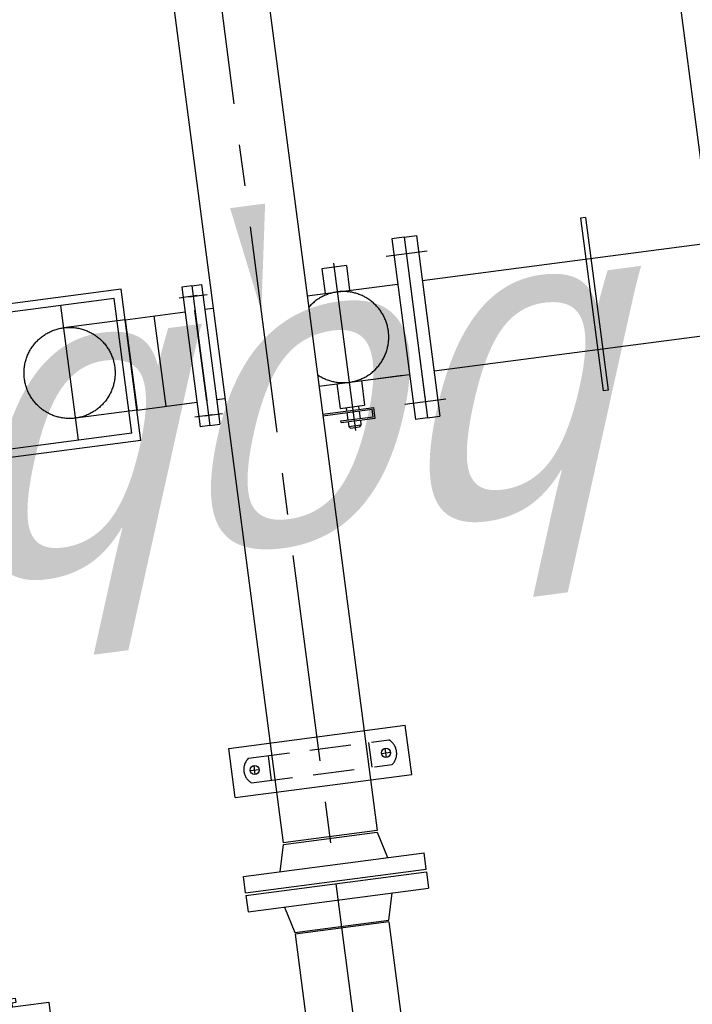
# Model space of a CAD drawing. Extents: x 117893332 to 118394757, y 454959407 to 455669244.
# Tile 234 of 256: x 118256416 to 118257229, y 455247616 to 455248804. Entities that reach past the tile are written whole.
import ezdxf

# ---------------------------------------------------------------- set-up
doc = ezdxf.new("R2010")
doc.units = 0
doc.header["$LTSCALE"] = 200
for name, pattern in [('CENTER', [2, 1.25, -0.25, 0.25, -0.25]), ('HIDDEN', [0.375, 0.25, -0.125]), ('HIDDEN2', [4.762499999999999, 3.175, -1.5875])]:
    doc.linetypes.add(name, pattern=pattern)
doc.layers.get('0').update_dxf_attribs({"linetype": 'CONTINUOUS'})
for name, color, linetype in [('0H', 6, 'CENTER'), ('0Hid', 6, 'HIDDEN'), ('0Hu1', 6, 'CONTINUOUS'), ('0Symbol', 6, 'CONTINUOUS'), ('LBH-COLASIT', 6, 'HIDDEN2'), ('ME_N_D_EB00----hollandia~-_-----', 135, 'CONTINUOUS'), ('ZU_B_D_EB00----ONDERDEEL~-_-----', 7, 'CONTINUOUS'), ('ZU_N_-_AL999---LL_PE-110_pgr17__18_^200~N_-----', 7, 'CONTINUOUS'), ('ZU_N_A_HV01----_arcering verharding gv asfalt~v_-----', 253, 'CONTINUOUS'), ('ZU_N_A_HV02----_arcering verharding ov betontegels-halfsteensverband~v_-----', 253, 'CONTINUOUS'), ('ZU_N_A_HV02----molgoot ov betonstraatsteen~v_-----', 253, 'CONTINUOUS')]:
    doc.layers.add(name, color=color, linetype=linetype)
doc.styles.add('tcb_isocp', font='tcb_isocp.shx')

# ---------------------------------------------------------------- blocks, each defined once
blk = doc.blocks.new('Afsluitdop_DN50')
for p, q in [((-49.01249999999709, -16.51469748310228), (-49.01249999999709, 0)), ((-49.01249999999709, 0), (49.01249999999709, 0)), ((-45.58043081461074, 4.433786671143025e-12), (-45.58043081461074, 9.15236908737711)), ((-38.0402154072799, 9.152369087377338), (-45.58043081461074, 9.15236908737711)), ((-38.04021540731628, 4.999999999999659), (-40.54021540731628, 4.999999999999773)), ((-40.54021540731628, 4.999999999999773), (-40.5402154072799, 4.433786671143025e-12)), ((-38.0402154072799, 9.152369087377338), (-38.04021540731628, 4.999999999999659)), ((38.04021540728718, 9.152369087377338), (45.58043081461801, 9.15236908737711)), ((38.04021540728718, 9.152369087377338), (38.04021540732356, 4.999999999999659)), ((38.04021540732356, 4.999999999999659), (40.54021540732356, 4.999999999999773)), ((40.54021540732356, 4.999999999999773), (40.54021540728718, 4.433786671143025e-12)), ((45.58043081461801, 4.433786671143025e-12), (45.58043081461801, 9.15236908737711)), ((49.01249999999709, -16.51469748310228), (49.01249999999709, 0)), ((-49.01249999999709, -16.51469748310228), (49.01249999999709, -16.51469748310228)), ((-10, -21.5146974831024), (9.999999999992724, -21.51469748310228)), ((-10, -21.5146974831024), (-10, -26.51469748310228)), ((-4.999999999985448, -16.51469748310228), (-4.999999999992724, -21.51469748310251)), ((5, -16.51469748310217), (5.000000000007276, -21.5146974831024)), ((9.999999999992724, -21.51469748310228), (9.999999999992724, -26.51469748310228)), ((-10, -26.51469748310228), (9.999999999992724, -26.51469748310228))]:
    blk.add_line(p, q)
blk = doc.blocks.new('Vof100')
for p, q in [((-57.15000000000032, -9.094947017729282e-13), (57.14999999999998, 9.094947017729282e-13)), ((57.14999999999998, 9.094947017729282e-13), (65.5, -31.99999999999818)), ((-65.5, -31.99999999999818), (-57.15000000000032, -9.094947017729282e-13)), ((-110, -31.99999999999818), (110, -31.99999999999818)), ((-110, -51.99999999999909), (-110, -31.99999999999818)), ((109.9999999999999, -51.99999999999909), (110, -31.99999999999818)), ((-110, -51.99999999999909), (109.9999999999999, -51.99999999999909))]:
    blk.add_line(p, q)
blk = doc.blocks.new('slibverwerkingsgebouw')
for p, q in [((1021.251629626, 658.1964488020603), (1081.251615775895, 658.2373571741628)), ((1021.251629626, 658.1964488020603), (1021.398218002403, 443.1964987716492)), ((1081.251615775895, 658.2373571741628), (1081.398204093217, 443.2374071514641)), ((1021.398218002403, 443.1964987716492), (1081.398204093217, 443.2374071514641))]:
    blk.add_line(p, q)
at = {"color": 0, "linetype": 'ByBlock'}
for p, q in [((1045.770373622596, 630.7131594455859), (1056.770371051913, 630.720659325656)), ((1051.266622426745, 636.2169080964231), (1051.274122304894, 625.2169106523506)), ((1051.375711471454, 476.2169452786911), (1051.383211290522, 465.2169478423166)), ((1045.879462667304, 470.7131966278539), (1056.879460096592, 470.7206965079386))]:
    blk.add_line(p, q, dxfattribs=at)
for centre in [(1051.270372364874, 630.7169093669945), (1051.379461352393, 470.7169465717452)]:
    blk.add_circle(centre, 5.5)
at = {"layer": '0H'}
blk.add_line((652.1248548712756, 550.4447507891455), (5227.620262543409, 553.5643532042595), dxfattribs=at)
at = {"layer": '0Hid'}
for p, q in [((1036.266515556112, 636.3685847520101), (1036.383325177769, 465.0448170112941)), ((1066.266508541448, 636.3890389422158), (1066.383318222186, 465.0652711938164)), ((1036.283136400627, 611.9908926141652), (1066.283129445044, 612.011346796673)), ((1036.366704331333, 489.4225091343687), (1066.366697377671, 489.4429633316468))]:
    blk.add_line(p, q, dxfattribs=at)
for centre, start, end in [((1051.27446317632, 624.7169107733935), 37.90270890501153, 142.175421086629), ((1051.375370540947, 476.7169451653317), 217.9027089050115, 322.175421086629)]:
    blk.add_arc(centre, 19, start, end, dxfattribs=at)
at = {"layer": '0Hu1'}
for p, q in [((848.5837474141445, 607.7287110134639), (654.0858891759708, 607.5961011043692)), ((848.661677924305, 493.4287375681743), (848.5837474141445, 607.7287110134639)), ((2707.583315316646, 608.9961889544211), (959.5837216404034, 607.804391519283)), ((959.6616520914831, 493.5044180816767), (959.5837216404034, 607.804391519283)), ((848.661677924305, 493.4287375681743), (654.1638196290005, 493.2961276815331)), ((2707.661245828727, 494.6962155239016), (959.6616520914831, 493.5044180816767))]:
    blk.add_line(p, q, dxfattribs=at)
at = {"layer": '0Symbol'}
blk.add_solid([(1727.723437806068, 529.8447625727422), (1599.708922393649, 551.0908197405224), (1727.694347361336, 572.5114193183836)], dxfattribs=at)
at = {"layer": 'LBH-COLASIT'}
for p, q in [((1463.556052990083, 715.5063817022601), (1463.343329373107, 1027.506309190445)), ((1647.556010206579, 715.6318340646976), (1647.343286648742, 1027.631761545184)), ((1473.549232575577, 725.513197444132), (1473.350145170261, 1017.513129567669)), ((1637.549194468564, 725.6250136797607), (1637.350107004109, 1017.624945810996)), ((1473.504915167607, 790.5131823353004), (1637.504877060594, 790.6249985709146)), ((1500.556044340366, 715.5316085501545), (1500.50490891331, 790.5315910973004)), ((1610.556018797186, 715.6066072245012), (1610.50488331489, 790.6065898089)), ((1473.549232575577, 725.513197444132), (1637.549194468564, 725.6250136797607)), ((1463.556052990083, 715.5063817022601), (1647.556010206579, 715.6318340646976)), ((1610.556018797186, 715.6066072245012), (1500.556044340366, 715.5316085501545)), ((1500.556044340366, 715.5316085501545), (1500.605816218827, 642.5316254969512)), ((1610.556018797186, 715.6066072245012), (1610.605790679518, 642.6066242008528)), ((1610.579882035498, 680.6066153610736), (1500.579907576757, 680.5316166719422)), ((1640.605783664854, 642.6270783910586), (1470.605823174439, 642.5111713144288)), ((1470.614004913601, 630.5111740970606), (1470.605823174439, 642.5111713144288)), ((1483.117410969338, 625.5196978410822), (1483.102411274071, 647.5196927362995)), ((1628.117377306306, 625.6185597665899), (1628.102377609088, 647.618554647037)), ((1640.613965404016, 630.6270811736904), (1640.605783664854, 642.6270783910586)), ((1640.613965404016, 630.6270811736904), (1470.614004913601, 630.5111740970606)), ((1640.613965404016, 630.6270811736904), (1470.614004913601, 630.5111740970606)), ((1470.614004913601, 630.5111740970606), (1470.622186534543, 618.5111768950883)), ((1483.110592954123, 635.5196955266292), (1483.12559271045, 613.5197006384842)), ((1610.613972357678, 630.6066269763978), (1500.613997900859, 630.5316283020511)), ((1500.613997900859, 630.5316283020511), (1610.613972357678, 630.6066269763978)), ((1628.110559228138, 635.6185574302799), (1628.125558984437, 613.6185625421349)), ((1640.613965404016, 630.6270811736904), (1640.622147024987, 618.6270839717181)), ((1640.622147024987, 618.6270839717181), (1470.622186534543, 618.5111768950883)), ((1500.62217957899, 618.5316310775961), (1500.629241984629, 608.1732798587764)), ((1610.622154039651, 618.6066297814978), (1610.629216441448, 608.2482785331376)), ((1464.707180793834, 493.8487613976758), (1464.748360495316, 433.450779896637)), ((1466.707180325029, 493.8501250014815), (1466.749723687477, 431.452143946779)), ((1500.707172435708, 493.8733064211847), (1500.782404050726, 383.5316857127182)), ((1610.707146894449, 493.9483051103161), (1610.782378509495, 383.6066844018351)), ((1447.727190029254, 464.4955311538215), (1445.728554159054, 462.4941679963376)), ((1453.727188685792, 464.49962198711), (1447.727190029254, 464.4955311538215)), ((1447.727190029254, 464.4955311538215), (1447.737417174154, 449.4955346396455)), ((1453.72152331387, 472.8090175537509), (1455.721522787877, 472.8103811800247)), ((1453.72152331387, 472.8090175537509), (1453.749726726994, 431.4432804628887)), ((1455.721522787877, 472.8103811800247), (1455.748362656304, 433.44464361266)), ((1464.727186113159, 464.5071218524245), (1455.727188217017, 464.5009855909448)), ((1470.727184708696, 464.5112126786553), (1466.727185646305, 464.5084854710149)), ((1500.722064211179, 472.0316651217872), (1470.722071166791, 472.0112109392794)), ((1470.722071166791, 472.0112109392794), (1470.742525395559, 442.0112179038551)), ((1640.722031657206, 472.1271180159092), (1610.722038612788, 472.1066638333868)), ((1640.742485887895, 442.1271249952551), (1640.722031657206, 472.1271180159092)), ((1645.732257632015, 457.1305305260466), (1441.944611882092, 456.9915867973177)), ((1445.728554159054, 462.4941679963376), (1445.736054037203, 451.4941705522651)), ((1447.737417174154, 449.4955346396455), (1445.736054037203, 451.4941705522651)), ((1453.737415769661, 449.4996254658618), (1447.737417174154, 449.4955346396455)), ((1464.737413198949, 449.507125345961), (1455.737415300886, 449.500989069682)), ((1470.737411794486, 449.5112161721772), (1466.737412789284, 449.5084889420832)), ((1500.742518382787, 442.0316721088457), (1470.742525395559, 442.0112179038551)), ((1640.742485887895, 442.1271249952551), (1610.742492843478, 442.1066708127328)), ((1453.749726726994, 431.4432804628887), (1466.749723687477, 431.452143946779)), ((1455.748362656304, 433.44464361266), (1464.748360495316, 433.450779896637)), ((1500.756154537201, 422.0316767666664), (1500.776608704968, 392.0316837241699)), ((1465.775440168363, 393.7336357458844), (1465.809534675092, 343.7274668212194)), ((1645.776045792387, 392.9067492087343), (1645.809924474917, 343.2171679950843)), ((1665.78236570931, 383.6441837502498), (1445.78241684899, 383.4941863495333)), ((1445.792643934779, 368.4941898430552), (1445.78241684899, 383.4941863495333)), ((1665.7925927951, 368.6441872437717), (1665.78236570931, 383.6441837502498)), ((1665.7925927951, 368.6441872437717), (1445.792643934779, 368.4941898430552)), ((1445.792643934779, 368.4941898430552), (1445.802871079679, 353.4941933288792)), ((1640.792598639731, 368.6271420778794), (1470.792638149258, 368.5112350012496)), ((1640.792598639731, 368.6271420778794), (1470.792638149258, 368.5112350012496)), ((1665.7925927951, 368.6441872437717), (1665.802819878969, 353.6441907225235)), ((1665.802819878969, 353.6441907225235), (1445.802871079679, 353.4941933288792)), ((1501.145460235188, -148.9598368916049), (1500.802858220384, 353.5316926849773)), ((1611.145434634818, -148.8848381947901), (1610.802832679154, 353.6066913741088)), ((1660.938847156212, 154.1324744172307), (1450.938895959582, 153.989295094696)), ((1450.942986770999, 147.9892965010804), (1450.938895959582, 153.989295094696)), ((1660.942937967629, 148.1324758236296), (1450.942986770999, 147.9892965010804)), ((1660.942937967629, 148.1324758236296), (1660.938847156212, 154.1324744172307))]:
    blk.add_line(p, q, dxfattribs=at)
blk.add_circle((1555.504896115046, 790.5690904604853), 55, dxfattribs=at)
blk.add_arc((1555.732278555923, 457.0691679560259), 55, 137.9837233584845, 42.0944067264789, dxfattribs=at)
at = {"layer": '0H', "color": 1, "linetype": 'CENTER', "xscale": -1, "rotation": 90.03906185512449}
blk.add_blockref('Afsluitdop_DN50', (788.9500776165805, 962.5381348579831), dxfattribs=at)
at = {"layer": '0Hu1', "xscale": -1, "rotation": 90.03906185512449}
blk.add_blockref('Vof100', (850.6227121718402, 550.5800879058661), dxfattribs=at)
at = {"layer": '0Hu1', "rotation": 270.0390618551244}
blk.add_blockref('Vof100', (957.6226872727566, 550.6530411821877), dxfattribs=at)

msp = doc.modelspace()

# ---------------------------------------------------------------- hatches: boundary and pattern name
at = {"layer": 'ZU_N_A_HV01----_arcering verharding gv asfalt~v_-----'}
h = msp.add_hatch(dxfattribs=at)
h.set_pattern_fill('ASFALT', color=256, scale=3000)
h.set_pattern_definition([(157.416313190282, (118248804.6750337, 455213277.5848131), (-144.0121693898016, -346.2448484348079), []), (217.416313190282, (118248804.6750337, 455213277.5848131), (227.8507499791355, -297.8406213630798), [])])
h.paths.add_polyline_path([(118253562.4644317, 455173882.7550641, -0.413670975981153), (118245855.7562277, 455163886.7559816), (118232779.448046, 455162183.4266028, -0.2396013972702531), (118226539.3488066, 455164396.4313046), (118222931.5859316, 455163926.7441258), (118222383.7487684, 455168135.4742161), (118218106.8741981, 455167574.5760993), (118214434.7360406, 455164219.5352659), (118215506.4412013, 455155986.2169401), (118286398.3345948, 455165213.991818), (118285827.6629735, 455169598.1464381), (118269443.6465182, 455167465.4905022, -0.4142135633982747), (118257765.8233637, 455176453.3294046), (118256227.8597453, 455188268.6539, -0.4142135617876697), (118265215.698611, 455199946.4769887), (118292266.1138908, 455203467.5444995), (118291600.0729585, 455208584.3784367), (118288512.0832502, 455208182.4244898, -0.4142135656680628), (118286360.315439, 455209838.5329916), (118282082.5253519, 455242702.4295251), (118277103.5895731, 455242054.3371087, -0.4142135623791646), (118269661.0073064, 455247782.5220213), (118267518.7053234, 455264240.6439259), (118262945.7468947, 455263645.3963049), (118267639.6027709, 455227475.8892438), (118267223.0791646, 455227421.9624292), (118267223.0953798, 455227421.8374796), (118252708.3945412, 455225558.9908816), (118252749.7655286, 455225241.1604559), (118251437.4330616, 455225070.8540304), (118250715.0444016, 455230620.5667782), (118243327.2569473, 455287376.853917), (118243629.7457429, 455287416.2279319), (118243124.354806, 455290872.4482069), (118240928.7488096, 455307740.0890951, -0.4142135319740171), (118245603.8051835, 455313814.3496923), (118274546.4505115, 455317581.7228291), (118274030.151141, 455321548.2621741), (118245583.3097502, 455317845.426291, -0.4142135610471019), (118239509.0486006, 455322520.4825709), (118233549.7710685, 455368302.3163094, 0.4142135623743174), (118222813.3463366, 455376565.6076621), (118207809.9167748, 455374612.6583502, 0.4142135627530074), (118199546.6254238, 455363876.233606), (118205505.9032047, 455318094.3984217, -0.4142123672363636), (118200830.8688669, 455312020.1400964), (118163460.5556403, 455307155.6086541), (118165370.8677974, 455292480.2047596), (118168069.5899988, 455292831.4889433), (118168020.6380423, 455293207.5597649, -0.4142128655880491), (118177008.4523232, 455304885.379675), (118193278.4294503, 455307003.2308075, -0.1343417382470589), (118196112.2678289, 455306610.6909133), (118204322.7715568, 455303093.5020068), (118205538.0756343, 455305921.5248985, -0.2648123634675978), (118209818.1357149, 455309156.2414026), (118230144.221444, 455311802.0275834, -0.4142136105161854), (118236218.4835087, 455307126.9714311), (118240860.0830218, 455271468.1296604, -0.4142135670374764), (118236185.026669, 455265393.868468), (118214172.9505057, 455262528.6259582), (118214897.7231318, 455256960.5985169, -0.4142135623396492), (118212810.3363711, 455254248.4745319), (118211683.2549989, 455254101.7658931), (118212034.0112402, 455251407.0995864), (118215577.2140856, 455248630.0588531), (118219142.1158661, 455249094.050086), (118218436.6095952, 455254511.7740204, -0.4142294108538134), (118220523.9794215, 455257224.0278775), (118236969.7760967, 455259364.7257031, -0.4142130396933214), (118243044.0360546, 455254689.6790598), (118246252.6892428, 455230039.716037)])
h.paths.add_polyline_path([(118261528.7105488, 455214269.2460867, -0.4142135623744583), (118263616.0973097, 455216981.3700716), (118275257.8857749, 455218496.745074, -0.414213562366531), (118277970.0097599, 455216409.3583131), (118278976.6705481, 455208675.7399464, -0.4142135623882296), (118276889.283787, 455205963.6159614), (118274097.8328038, 455205600.2615634, -0.4142135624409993), (118272506.4212083, 455206825.0918127), (118272485.2704835, 455206987.5811397), (118269242.6258282, 455206565.4962798), (118269263.7765531, 455206403.0069523, -0.4142135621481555), (118268038.9463059, 455204811.595358), (118265247.4953238, 455204448.240958, -0.4142135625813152), (118262535.371337, 455206535.6277188)], flags=16)
h.paths.add_polyline_path([(118241537.8751546, 455300913.520497), (118240100.0229776, 455300726.2209592), (118239912.72344, 455302164.0731364), (118241350.575617, 455302351.3726742)], flags=16)
h.paths.add_polyline_path([(118240440.7304615, 455309039.881115), (118239002.8782845, 455308852.5815772), (118238815.5787469, 455310290.4337544), (118240253.430924, 455310477.7332923)], flags=16)
h.paths.add_polyline_path([(118229627.9109464, 455315768.5622057), (118215546.7017315, 455313935.6554853, -0.4142135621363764), (118209472.4405793, 455318610.7117853), (118204138.0194814, 455359592.1202821, -0.4142394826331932), (118213125.739277, 455371270.8578054), (118217290.6037433, 455371812.9851407, -0.4142135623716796), (118228968.4268994, 455362825.1463385), (118234302.9672465, 455321842.823391, -0.4142135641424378)], flags=16)
h.paths.add_polyline_path([(118229573.6982125, 455316185.0486755), (118215492.4889975, 455314352.1419551, -0.4142135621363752), (118209888.927049, 455318664.9245196), (118204554.5035642, 455359646.3513534, -0.4142400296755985), (118213179.9520113, 455370854.3713357), (118217344.8164798, 455371396.4986713, -0.4142135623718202), (118228551.94043, 455362770.933602), (118233886.4807771, 455321788.6106545, -0.4142135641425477)], flags=0)
h.paths.add_polyline_path([(118232786.1213894, 455366810.1098367), (118231546.5936505, 455366648.6447184), (118231359.294113, 455368086.4968955), (118232598.8218518, 455368247.9620139)], flags=0)
at = {"layer": 'ZU_N_A_HV02----_arcering verharding ov betontegels-halfsteensverband~v_-----'}
h = msp.add_hatch(dxfattribs=at)
h.set_pattern_fill('TEGELS', color=256, scale=1200, angle=-1.272221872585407e-14)
h.set_pattern_definition([(97.41631319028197, (118248804.6750337, 455213277.5848131), (-297.4903354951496, -38.72338165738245), []), (187.416313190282, (118248804.6750337, 455213277.5848131), (38.72338165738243, -297.4903354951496), [300, -300]), (187.416313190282, (118248785.3133429, 455213426.3299808), (38.72338165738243, -297.4903354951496), [-300, 300])])
h.paths.add_polyline_path([(118278797.7727578, 455275301.9691254), (118282155.0740691, 455249509.6790226), (118281627.9940018, 455249441.0706673, 0.4088403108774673), (118275544.0857456, 455254035.1429465, 0.4142134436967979), (118270850.9679703, 455247937.4207569, 0.4142138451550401), (118276948.696047, 455243244.2984507), (118282393.7000175, 455243953.0574986), (118282475.0191191, 455243328.3277938), (118277030.0151482, 455242619.5687461, -0.4142135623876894), (118270226.2389438, 455247856.0964464), (118268064.5752701, 455264462.9635185), (118267915.8301023, 455264443.6018278), (118262361.2110121, 455263720.574525), (118262374.7935781, 455263615.9111679), (118259790.9765894, 455263277.7921632), (118258893.8228623, 455270189.9125515), (118247423.9074862, 455268677.9449455), (118247098.7683259, 455271175.8093807), (118246029.0295898, 455271036.5648527), (118246016.1217959, 455271135.7282978), (118271409.6082886, 455274441.1185971), (118270783.5941417, 455279250.4392359, 0.01832987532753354), (118271686.495764, 455280061.202452), (118272414.1505342, 455274471.0330908)])
h.paths.add_polyline_path([(118275200.048841, 455256671.8542058, -1), (118273935.085048, 455266389.8717723, -1)], flags=16)
h.paths.add_polyline_path([(118278756.9827778, 455268640.9812288), (118261899.430492, 455266446.6866481), (118261318.4650106, 455270909.9232911), (118278176.0172965, 455273104.2178717)], flags=16)
h.paths.add_polyline_path([(118277060.0742868, 455243154.8945978), (118277098.7976685, 455242857.4042622), (118276801.3073328, 455242818.6808807), (118276762.5839512, 455243116.1712161)], flags=16)
at = {"layer": 'ZU_N_A_HV02----molgoot ov betonstraatsteen~v_-----'}
h = msp.add_hatch(dxfattribs=at)
h.set_pattern_fill('BRICK', color=256, scale=33.07086, angle=-1.272221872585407e-14)
h.set_pattern_definition([(97.41631319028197, (118248804.6750337, 455213277.5848131), (-208.2431961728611, -27.10636212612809), []), (187.416313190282, (118248804.6750337, 455213277.5848131), (54.21272425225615, -416.4863923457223), [209.999961, -209.999961]), (187.416313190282, (118248777.5686716, 455213485.8280093), (54.21272425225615, -416.4863923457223), [-209.999961, 209.999961])])
h.paths.add_polyline_path([(118236130.8139392, 455265810.3549383), (118213702.2513011, 455262890.899698), (118213756.4640354, 455262474.4132282), (118214481.2366621, 455256906.3857827, -0.4142135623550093), (118212756.1236366, 455254664.9610016), (118211212.5557949, 455254464.0396285), (118211639.701332, 455251182.5165892), (118215456.7662472, 455248190.8321688), (118219612.8361661, 455248731.8037606), (118218853.0924128, 455254566.0083225, -0.4142295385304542), (118220578.1913303, 455256807.5413003), (118237024.0330728, 455258948.2449923, -0.4142135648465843), (118242627.5950311, 455254635.4624813), (118245836.2027732, 455229985.5033018), (118253115.1089609, 455174065.6917914, -0.4217249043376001), (118245799.5223966, 455164302.9789468), (118232725.1971481, 455162599.9081029, -0.2477245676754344), (118226700.8242866, 455164840.9923619), (118223293.5470863, 455164399.8447171), (118222745.9989425, 455168606.3544288), (118217921.2696704, 455167973.9016491), (118213990.0282083, 455164382.1316596), (118215144.1674659, 455155515.5177361), (118286452.5473291, 455164797.5053483), (118286398.3345948, 455165213.991818), (118215506.4412013, 455155986.2169401), (118214434.7360406, 455164219.5352659), (118218106.8741981, 455167574.5760993), (118222383.7487684, 455168135.4742161), (118222931.5859316, 455163926.7441258), (118226539.3488066, 455164396.4313046, 0.2396013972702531), (118232779.448046, 455162183.4266028), (118245855.7562277, 455163886.7559816, 0.4136709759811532), (118253562.4644317, 455173882.7550641), (118246252.6892428, 455230039.716037), (118243044.0360546, 455254689.6790598, 0.4142130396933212), (118236969.7760967, 455259364.7257031), (118220523.9794215, 455257224.0278775, 0.414229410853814), (118218436.6095952, 455254511.7740204), (118219142.1158661, 455249094.050086), (118215577.2140856, 455248630.0588531), (118212034.0112402, 455251407.0995864), (118211683.2549989, 455254101.7658931), (118212810.3363711, 455254248.4745319, 0.4142135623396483), (118214897.7231318, 455256960.5985169), (118214172.9505057, 455262528.6259582), (118236185.026669, 455265393.868468, 0.4142135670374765), (118240860.0830218, 455271468.1296604), (118236218.4835087, 455307126.9714311, 0.4142136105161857), (118230144.221444, 455311802.0275834), (118209818.1357149, 455309156.2414026, 0.2648123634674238), (118205538.0756343, 455305921.5248985), (118204322.7715568, 455303093.5020068), (118196112.2678289, 455306610.6909133, 0.1343417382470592), (118193278.4294503, 455307003.2308075), (118177008.4523232, 455304885.379675, 0.4142128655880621), (118168020.6380423, 455293207.5597649), (118168069.5899988, 455292831.4889433), (118168486.0764684, 455292885.7016779), (118168437.1245119, 455293261.7724997, -0.4142128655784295), (118177062.6660484, 455304468.8933343), (118193332.6431336, 455306586.7444612, -0.1343417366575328), (118195946.8851516, 455306224.6227999), (118199133.4112065, 455304859.5891468), (118204543.5389405, 455302542.0162089), (118205924.3779531, 455305755.5830221, -0.2648230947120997), (118209872.8562951, 455308739.8174797), (118222172.9640686, 455310340.868138), (118230198.421261, 455311385.5394321, -0.4142143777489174), (118235801.9970393, 455307072.7586945), (118240443.5965525, 455271413.9169239, -0.4142135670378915)])

# ---------------------------------------------------------------- linework, layer by layer
at = {"layer": 'ZU_B_D_EB00----ONDERDEEL~-_-----'}
msp.add_lwpolyline([(118252695.6479392, 455225658.1750768), (118267210.2259122, 455227521.005906), (118264580.949163, 455247829.1928929), (118257461.2412097, 455246937.3611616), (118255050.8590145, 455265356.8713951), (118255059.7433151, 455265353.7527531), (118247983.1216907, 455264416.743899), (118250380.5191153, 455246024.281996), (118250096.6847061, 455245938.0410488), (118252695.6479392, 455225658.1750768)], dxfattribs=at)

# ---------------------------------------------------------------- block references
at = {"layer": 'ME_N_D_EB00----hollandia~-_-----', "rotation": 97.41631319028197}
msp.add_blockref('slibverwerkingsgebouw', (118257461.2412097, 455246937.3611616), dxfattribs=at)

# ---------------------------------------------------------------- texts
at = {"layer": 'ZU_N_-_AL999---LL_PE-110_pgr17__18_^200~N_-----', "style": 'tcb_isocp', "oblique": 20.00023775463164}
msp.add_text('bob. -0.870', height=360, rotation=187.4959212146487, dxfattribs=at).set_placement((118257197.9837506, 455248511.1522176))

doc.saveas('drawing.dxf')
